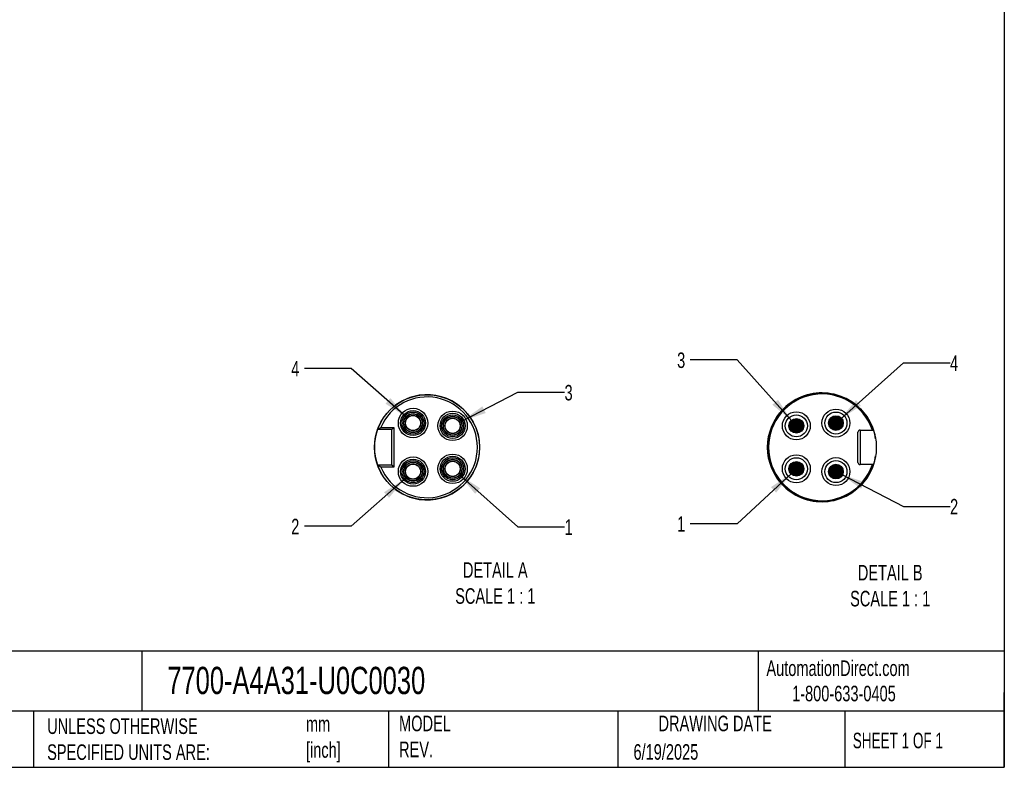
# Model space of a CAD drawing. Header units: millimetres. Extents: x 13 to 546, y 13 to 419.
# Tile 10 of 20: x 278 to 546, y 13 to 216. Entities that reach past the tile are written whole.
import ezdxf

# ---------------------------------------------------------------- set-up
doc = ezdxf.new("R2010")
doc.units = ezdxf.units.MM
doc.header["$LTSCALE"] = 2
doc.linetypes.add('SLD-Solid', pattern=[0])
doc.layers.add('DIMENSIONS', color=140, linetype='SLD-Solid', lineweight=25)
doc.layers.add('TEXT', color=140, linetype='SLD-Solid', lineweight=25)
doc.layers.add('HATCH', color=6, linetype='SLD-Solid')
doc.layers.add('SLD-DEFPOINTS', color=7, linetype='Continuous')
doc.styles.add('SLDTEXTSTYLE0', font='TXT', dxfattribs={"width": 0.7})
doc.styles.add('SLDTEXTSTYLE1', font='TXT', dxfattribs={"width": 0.65})
doc.dimstyles.new('SLDDIMSTYLE6', dxfattribs={"dimtxt": 4.316016, "dimasz": 6.604, "dimexe": 0, "dimexo": 0.0625, "dimgap": 1.079004, "dimtad": 0, "dimtih": 1, "dimtoh": 1, "dimdec": 1, "dimlfac": 0.5, "dimrnd": 1e-09, "dimzin": 12, "dimdsep": 46, "dimtxsty": 'SLDTEXTSTYLE0', "dimsah": 1, "dimcen": 0, "dimadec": 0, "dimazin": 3, "dimtfac": 1, "dimtdec": 1, "dimtofl": 0, "dimtmove": 0, "dimatfit": 3, "dimfxl": 0, "dimfrac": 2, "dimtolj": 1, "dimtzin": 12, "dimarcsym": 0})

# ---------------------------------------------------------------- blocks, each defined once
blk = doc.blocks.new('_D_9')
at = {"layer": 'DIMENSIONS'}
for p, q in [((397.9, 92.17), (413.78, 78.06)), ((413.78, 78.06), (426.48, 78.06))]:
    blk.add_line(p, q, dxfattribs=at)
blk.add_solid([(397.9, 92.17), (402.16, 87.03), (403.51, 88.55)], dxfattribs=at)
at = {"layer": 'DIMENSIONS', "insert": (426.48, 80.09), "char_height": 4.23, "attachment_point": 1, "style": 'SLDTEXTSTYLE0'}
blk.add_mtext('1', dxfattribs=at)
blk = doc.blocks.new('_D_10')
at = {"layer": 'DIMENSIONS'}
for p, q in [((383.02, 91.09), (368.42, 78.21)), ((368.42, 78.21), (355.72, 78.21))]:
    blk.add_line(p, q, dxfattribs=at)
blk.add_solid([(383.02, 91.09), (377.4, 87.48), (378.74, 85.96)], dxfattribs=at)
at = {"layer": 'DIMENSIONS', "insert": (352.13, 80.24), "char_height": 4.23, "attachment_point": 1, "style": 'SLDTEXTSTYLE0'}
blk.add_mtext('2', dxfattribs=at)
blk = doc.blocks.new('_D_11')
at = {"layer": 'DIMENSIONS'}
for p, q in [((398.7, 106.88), (413.78, 114.62)), ((413.78, 114.62), (426.48, 114.62))]:
    blk.add_line(p, q, dxfattribs=at)
blk.add_solid([(398.7, 106.88), (405.04, 108.99), (404.11, 110.8)], dxfattribs=at)
at = {"layer": 'DIMENSIONS', "insert": (426.48, 116.64), "char_height": 4.23, "attachment_point": 1, "style": 'SLDTEXTSTYLE0'}
blk.add_mtext('3', dxfattribs=at)
blk = doc.blocks.new('_D_12')
at = {"layer": 'DIMENSIONS'}
for p, q in [((368.42, 121.13), (355.72, 121.13)), ((383.39, 107.93), (368.42, 121.13))]:
    blk.add_line(p, q, dxfattribs=at)
blk.add_solid([(383.39, 107.93), (379.11, 113.06), (377.77, 111.53)], dxfattribs=at)
at = {"layer": 'DIMENSIONS', "insert": (352.13, 123.16), "char_height": 4.23, "attachment_point": 1, "style": 'SLDTEXTSTYLE0'}
blk.add_mtext('4', dxfattribs=at)
blk = doc.blocks.new('_D_13')
at = {"layer": 'DIMENSIONS'}
for p, q in [((488.2, 92.6), (473.39, 78.9)), ((473.39, 78.9), (460.69, 78.9))]:
    blk.add_line(p, q, dxfattribs=at)
blk.add_solid([(488.2, 92.6), (482.66, 88.86), (484.04, 87.37)], dxfattribs=at)
at = {"layer": 'DIMENSIONS', "insert": (457.1, 80.93), "char_height": 4.23, "attachment_point": 1, "style": 'SLDTEXTSTYLE0'}
blk.add_mtext('1', dxfattribs=at)
blk = doc.blocks.new('_D_14')
at = {"layer": 'DIMENSIONS'}
for p, q in [((501.73, 92.33), (518.64, 83.62)), ((518.64, 83.62), (531.34, 83.62))]:
    blk.add_line(p, q, dxfattribs=at)
blk.add_solid([(501.73, 92.33), (507.13, 88.41), (508.06, 90.21)], dxfattribs=at)
at = {"layer": 'DIMENSIONS', "insert": (531.34, 85.65), "char_height": 4.23, "attachment_point": 1, "style": 'SLDTEXTSTYLE0'}
blk.add_mtext('2', dxfattribs=at)
blk = doc.blocks.new('_D_15')
at = {"layer": 'DIMENSIONS'}
for p, q in [((501.5, 107.35), (518.64, 122.64)), ((518.64, 122.64), (531.34, 122.64))]:
    blk.add_line(p, q, dxfattribs=at)
blk.add_solid([(501.5, 107.35), (507.1, 110.98), (505.75, 112.5)], dxfattribs=at)
at = {"layer": 'DIMENSIONS', "insert": (531.34, 124.66), "char_height": 4.23, "attachment_point": 1, "style": 'SLDTEXTSTYLE0'}
blk.add_mtext('4', dxfattribs=at)
blk = doc.blocks.new('_D_16')
at = {"layer": 'DIMENSIONS'}
for p, q in [((473.39, 123.43), (460.69, 123.43)), ((488.19, 107), (473.39, 123.43))]:
    blk.add_line(p, q, dxfattribs=at)
blk.add_solid([(488.19, 107), (484.53, 112.59), (483.02, 111.23)], dxfattribs=at)
at = {"layer": 'DIMENSIONS', "insert": (457.1, 125.46), "char_height": 4.23, "attachment_point": 1, "style": 'SLDTEXTSTYLE0'}
blk.add_mtext('3', dxfattribs=at)

msp = doc.modelspace()

# ---------------------------------------------------------------- hatches: boundary and pattern name
at = {"layer": 'HATCH'}
h = msp.add_hatch(color=256, dxfattribs=at)
h.paths.add_polyline_path([(501.09, 106.27), (501.08, 106.31), (501.08, 106.36), (501.08, 106.4), (501.07, 106.44), (501.06, 106.48), (501.05, 106.52), (501.03, 106.56), (501.01, 106.6), (501, 106.64), (500.98, 106.67), (500.95, 106.71), (500.93, 106.75), (500.9, 106.78), (500.88, 106.81), (500.85, 106.84), (500.81, 106.87), (500.78, 106.9), (500.75, 106.92), (500.71, 106.94), (500.68, 106.97), (500.64, 106.99), (500.6, 107), (500.56, 107.02), (500.52, 107.03), (500.48, 107.04), (500.44, 107.05), (500.4, 107.06), (500.36, 107.06), (500.31, 107.07), (500.27, 107.07), (500.23, 107.06), (500.19, 107.06), (500.15, 107.05), (500.1, 107.04), (500.06, 107.03), (500.02, 107.02), (499.98, 107), (499.95, 106.99), (499.91, 106.97), (499.87, 106.94), (499.84, 106.92), (499.8, 106.9), (499.77, 106.87), (499.74, 106.84), (499.71, 106.81), (499.68, 106.78), (499.66, 106.75), (499.63, 106.71), (499.61, 106.67), (499.59, 106.64), (499.57, 106.6), (499.55, 106.56), (499.54, 106.52), (499.53, 106.48), (499.52, 106.44), (499.51, 106.4), (499.5, 106.36), (499.5, 106.31), (499.5, 106.27), (499.5, 106.23), (499.5, 106.19), (499.51, 106.15), (499.52, 106.1), (499.53, 106.06), (499.54, 106.02), (499.55, 105.98), (499.57, 105.94), (499.59, 105.91), (499.61, 105.87), (499.63, 105.83), (499.66, 105.8), (499.68, 105.77), (499.71, 105.73), (499.74, 105.7), (499.77, 105.68), (499.8, 105.65), (499.84, 105.62), (499.87, 105.6), (499.91, 105.58), (499.95, 105.56), (499.98, 105.54), (500.02, 105.53), (500.06, 105.51), (500.1, 105.5), (500.15, 105.49), (500.19, 105.49), (500.23, 105.48), (500.27, 105.48), (500.31, 105.48), (500.36, 105.48), (500.4, 105.49), (500.44, 105.49), (500.48, 105.5), (500.52, 105.51), (500.56, 105.53), (500.6, 105.54), (500.64, 105.56), (500.68, 105.58), (500.71, 105.6), (500.75, 105.62), (500.78, 105.65), (500.81, 105.68), (500.85, 105.7), (500.88, 105.73), (500.9, 105.77), (500.93, 105.8), (500.95, 105.83), (500.98, 105.87), (501, 105.91), (501.01, 105.94), (501.03, 105.98), (501.05, 106.02), (501.06, 106.06), (501.07, 106.1), (501.08, 106.15), (501.08, 106.19), (501.08, 106.23)], flags=0)
h.paths.add_polyline_path([(501.9, 106.1), (501.9, 106.19), (501.9, 106.27), (501.9, 106.36), (501.9, 106.44), (501.88, 106.53), (501.87, 106.61), (501.85, 106.7), (501.82, 106.78), (501.79, 106.86), (501.76, 106.94), (501.72, 107.02), (501.68, 107.09), (501.64, 107.16), (501.59, 107.23), (501.53, 107.3), (501.48, 107.37), (501.42, 107.43), (501.35, 107.49), (501.29, 107.54), (501.22, 107.59), (501.15, 107.64), (501.07, 107.68), (501, 107.72), (500.92, 107.76), (500.84, 107.79), (500.76, 107.82), (500.67, 107.84), (500.59, 107.86), (500.51, 107.87), (500.42, 107.88), (500.34, 107.88), (500.25, 107.88), (500.16, 107.88), (500.08, 107.87), (499.99, 107.86), (499.91, 107.84), (499.83, 107.82), (499.75, 107.79), (499.67, 107.76), (499.59, 107.72), (499.51, 107.68), (499.44, 107.64), (499.37, 107.59), (499.3, 107.54), (499.23, 107.49), (499.17, 107.43), (499.11, 107.37), (499.05, 107.3), (499, 107.23), (498.95, 107.16), (498.9, 107.09), (498.86, 107.02), (498.82, 106.94), (498.79, 106.86), (498.76, 106.78), (498.74, 106.7), (498.72, 106.61), (498.7, 106.53), (498.69, 106.44), (498.68, 106.36), (498.68, 106.27), (498.68, 106.19), (498.69, 106.1), (498.7, 106.02), (498.72, 105.93), (498.74, 105.85), (498.76, 105.77), (498.79, 105.68), (498.82, 105.61), (498.86, 105.53), (498.9, 105.45), (498.95, 105.38), (499, 105.31), (499.05, 105.24), (499.11, 105.18), (499.17, 105.12), (499.23, 105.06), (499.3, 105), (499.37, 104.95), (499.44, 104.91), (499.51, 104.86), (499.59, 104.82), (499.67, 104.79), (499.75, 104.76), (499.83, 104.73), (499.91, 104.71), (499.99, 104.69), (500.08, 104.67), (500.16, 104.66), (500.25, 104.66), (500.34, 104.66), (500.42, 104.66), (500.51, 104.67), (500.59, 104.69), (500.67, 104.71), (500.76, 104.73), (500.84, 104.76), (500.92, 104.79), (501, 104.82), (501.07, 104.86), (501.15, 104.91), (501.22, 104.95), (501.29, 105), (501.35, 105.06), (501.42, 105.12), (501.48, 105.18), (501.53, 105.24), (501.59, 105.31), (501.64, 105.38), (501.68, 105.45), (501.72, 105.53), (501.76, 105.61), (501.79, 105.68), (501.82, 105.77), (501.85, 105.85), (501.87, 105.93), (501.88, 106.02)], flags=0)
h = msp.add_hatch(color=256, dxfattribs=at)
h.paths.add_polyline_path([(490.33, 105.51), (490.32, 105.55), (490.32, 105.6), (490.32, 105.64), (490.31, 105.68), (490.3, 105.72), (490.29, 105.76), (490.27, 105.8), (490.25, 105.84), (490.24, 105.88), (490.22, 105.91), (490.19, 105.95), (490.17, 105.99), (490.14, 106.02), (490.12, 106.05), (490.09, 106.08), (490.05, 106.11), (490.02, 106.14), (489.99, 106.16), (489.95, 106.18), (489.92, 106.21), (489.88, 106.23), (489.84, 106.24), (489.8, 106.26), (489.76, 106.27), (489.72, 106.28), (489.68, 106.29), (489.64, 106.3), (489.6, 106.3), (489.55, 106.31), (489.51, 106.31), (489.47, 106.3), (489.43, 106.3), (489.39, 106.29), (489.34, 106.28), (489.3, 106.27), (489.26, 106.26), (489.22, 106.24), (489.19, 106.23), (489.15, 106.21), (489.11, 106.18), (489.08, 106.16), (489.04, 106.14), (489.01, 106.11), (488.98, 106.08), (488.95, 106.05), (488.92, 106.02), (488.9, 105.99), (488.87, 105.95), (488.85, 105.91), (488.83, 105.88), (488.81, 105.84), (488.79, 105.8), (488.78, 105.76), (488.77, 105.72), (488.76, 105.68), (488.75, 105.64), (488.74, 105.6), (488.74, 105.55), (488.74, 105.51), (488.74, 105.47), (488.74, 105.43), (488.75, 105.39), (488.76, 105.34), (488.77, 105.3), (488.78, 105.26), (488.79, 105.22), (488.81, 105.18), (488.83, 105.15), (488.85, 105.11), (488.87, 105.07), (488.9, 105.04), (488.92, 105.01), (488.95, 104.97), (488.98, 104.94), (489.01, 104.92), (489.04, 104.89), (489.08, 104.86), (489.11, 104.84), (489.15, 104.82), (489.19, 104.8), (489.22, 104.78), (489.26, 104.77), (489.3, 104.75), (489.34, 104.74), (489.39, 104.73), (489.43, 104.73), (489.47, 104.72), (489.51, 104.72), (489.55, 104.72), (489.6, 104.72), (489.64, 104.73), (489.68, 104.73), (489.72, 104.74), (489.76, 104.75), (489.8, 104.77), (489.84, 104.78), (489.88, 104.8), (489.92, 104.82), (489.95, 104.84), (489.99, 104.86), (490.02, 104.89), (490.05, 104.92), (490.09, 104.94), (490.12, 104.97), (490.14, 105.01), (490.17, 105.04), (490.19, 105.07), (490.22, 105.11), (490.24, 105.15), (490.25, 105.18), (490.27, 105.22), (490.29, 105.26), (490.3, 105.3), (490.31, 105.34), (490.32, 105.39), (490.32, 105.43), (490.32, 105.47)], flags=0)
h.paths.add_polyline_path([(491.14, 105.34), (491.14, 105.43), (491.14, 105.51), (491.14, 105.6), (491.14, 105.68), (491.12, 105.77), (491.11, 105.85), (491.09, 105.94), (491.06, 106.02), (491.03, 106.1), (491, 106.18), (490.96, 106.26), (490.92, 106.33), (490.88, 106.4), (490.83, 106.47), (490.77, 106.54), (490.72, 106.61), (490.66, 106.67), (490.59, 106.73), (490.53, 106.78), (490.46, 106.83), (490.39, 106.88), (490.31, 106.92), (490.24, 106.96), (490.16, 107), (490.08, 107.03), (490, 107.06), (489.91, 107.08), (489.83, 107.1), (489.75, 107.11), (489.66, 107.12), (489.58, 107.12), (489.49, 107.12), (489.4, 107.12), (489.32, 107.11), (489.23, 107.1), (489.15, 107.08), (489.07, 107.06), (488.99, 107.03), (488.91, 107), (488.83, 106.96), (488.75, 106.92), (488.68, 106.88), (488.61, 106.83), (488.54, 106.78), (488.47, 106.73), (488.41, 106.67), (488.35, 106.61), (488.29, 106.54), (488.24, 106.47), (488.19, 106.4), (488.14, 106.33), (488.1, 106.26), (488.06, 106.18), (488.03, 106.1), (488, 106.02), (487.98, 105.94), (487.96, 105.85), (487.94, 105.77), (487.93, 105.68), (487.92, 105.6), (487.92, 105.51), (487.92, 105.43), (487.93, 105.34), (487.94, 105.26), (487.96, 105.17), (487.98, 105.09), (488, 105.01), (488.03, 104.92), (488.06, 104.85), (488.1, 104.77), (488.14, 104.69), (488.19, 104.62), (488.24, 104.55), (488.29, 104.48), (488.35, 104.42), (488.41, 104.36), (488.47, 104.3), (488.54, 104.24), (488.61, 104.19), (488.68, 104.15), (488.75, 104.1), (488.83, 104.06), (488.91, 104.03), (488.99, 104), (489.07, 103.97), (489.15, 103.95), (489.23, 103.93), (489.32, 103.91), (489.4, 103.9), (489.49, 103.9), (489.58, 103.9), (489.66, 103.9), (489.75, 103.91), (489.83, 103.93), (489.91, 103.95), (490, 103.97), (490.08, 104), (490.16, 104.03), (490.24, 104.06), (490.31, 104.1), (490.39, 104.15), (490.46, 104.19), (490.53, 104.24), (490.59, 104.3), (490.66, 104.36), (490.72, 104.42), (490.77, 104.48), (490.83, 104.55), (490.88, 104.62), (490.92, 104.69), (490.96, 104.77), (491, 104.85), (491.03, 104.92), (491.06, 105.01), (491.09, 105.09), (491.11, 105.17), (491.12, 105.26)], flags=0)
for points in [[(490.32, 105.43), (490.32, 105.47), (490.33, 105.51), (490.32, 105.55), (490.32, 105.6), (490.32, 105.64), (490.31, 105.68), (490.3, 105.72), (490.29, 105.76), (490.27, 105.8), (490.25, 105.84), (490.24, 105.88), (490.22, 105.91), (490.19, 105.95), (490.17, 105.99), (490.14, 106.02), (490.12, 106.05), (490.09, 106.08), (490.05, 106.11), (490.02, 106.14), (489.99, 106.16), (489.95, 106.18), (489.92, 106.21), (489.88, 106.23), (489.84, 106.24), (489.8, 106.26), (489.76, 106.27), (489.72, 106.28), (489.68, 106.29), (489.64, 106.3), (489.6, 106.3), (489.55, 106.31), (489.51, 106.31), (489.47, 106.3), (489.43, 106.3), (489.39, 106.29), (489.34, 106.28), (489.3, 106.27), (489.26, 106.26), (489.22, 106.24), (489.19, 106.23), (489.15, 106.21), (489.11, 106.18), (489.08, 106.16), (489.04, 106.14), (489.01, 106.11), (488.98, 106.08), (488.95, 106.05), (488.92, 106.02), (488.9, 105.99), (488.87, 105.95), (488.85, 105.91), (488.83, 105.88), (488.81, 105.84), (488.79, 105.8), (488.78, 105.76), (488.77, 105.72), (488.76, 105.68), (488.75, 105.64), (488.74, 105.6), (488.74, 105.55), (488.74, 105.51), (488.74, 105.47), (488.74, 105.43), (488.75, 105.39), (488.76, 105.34), (488.77, 105.3), (488.78, 105.26), (488.79, 105.22), (488.81, 105.18), (488.83, 105.15), (488.85, 105.11), (488.87, 105.07), (488.9, 105.04), (488.92, 105.01), (488.95, 104.97), (488.98, 104.94), (489.01, 104.92), (489.04, 104.89), (489.08, 104.86), (489.11, 104.84), (489.15, 104.82), (489.19, 104.8), (489.22, 104.78), (489.26, 104.77), (489.3, 104.75), (489.34, 104.74), (489.39, 104.73), (489.43, 104.73), (489.47, 104.72), (489.51, 104.72), (489.55, 104.72), (489.6, 104.72), (489.64, 104.73), (489.68, 104.73), (489.72, 104.74), (489.76, 104.75), (489.8, 104.77), (489.84, 104.78), (489.88, 104.8), (489.92, 104.82), (489.95, 104.84), (489.99, 104.86), (490.02, 104.89), (490.05, 104.92), (490.09, 104.94), (490.12, 104.97), (490.14, 105.01), (490.17, 105.04), (490.19, 105.07), (490.22, 105.11), (490.24, 105.15), (490.25, 105.18), (490.27, 105.22), (490.29, 105.26), (490.3, 105.3), (490.31, 105.34), (490.32, 105.39)], [(501.08, 106.19), (501.08, 106.23), (501.09, 106.27), (501.08, 106.31), (501.08, 106.36), (501.08, 106.4), (501.07, 106.44), (501.06, 106.48), (501.05, 106.52), (501.03, 106.56), (501.01, 106.6), (501, 106.64), (500.98, 106.67), (500.95, 106.71), (500.93, 106.75), (500.9, 106.78), (500.88, 106.81), (500.85, 106.84), (500.81, 106.87), (500.78, 106.9), (500.75, 106.92), (500.71, 106.94), (500.68, 106.97), (500.64, 106.99), (500.6, 107), (500.56, 107.02), (500.52, 107.03), (500.48, 107.04), (500.44, 107.05), (500.4, 107.06), (500.36, 107.06), (500.31, 107.07), (500.27, 107.07), (500.23, 107.06), (500.19, 107.06), (500.15, 107.05), (500.1, 107.04), (500.06, 107.03), (500.02, 107.02), (499.98, 107), (499.95, 106.99), (499.91, 106.97), (499.87, 106.94), (499.84, 106.92), (499.8, 106.9), (499.77, 106.87), (499.74, 106.84), (499.71, 106.81), (499.68, 106.78), (499.66, 106.75), (499.63, 106.71), (499.61, 106.67), (499.59, 106.64), (499.57, 106.6), (499.55, 106.56), (499.54, 106.52), (499.53, 106.48), (499.52, 106.44), (499.51, 106.4), (499.5, 106.36), (499.5, 106.31), (499.5, 106.27), (499.5, 106.23), (499.5, 106.19), (499.51, 106.15), (499.52, 106.1), (499.53, 106.06), (499.54, 106.02), (499.55, 105.98), (499.57, 105.94), (499.59, 105.91), (499.61, 105.87), (499.63, 105.83), (499.66, 105.8), (499.68, 105.77), (499.71, 105.73), (499.74, 105.7), (499.77, 105.68), (499.8, 105.65), (499.84, 105.62), (499.87, 105.6), (499.91, 105.58), (499.95, 105.56), (499.98, 105.54), (500.02, 105.53), (500.06, 105.51), (500.1, 105.5), (500.15, 105.49), (500.19, 105.49), (500.23, 105.48), (500.27, 105.48), (500.31, 105.48), (500.36, 105.48), (500.4, 105.49), (500.44, 105.49), (500.48, 105.5), (500.52, 105.51), (500.56, 105.53), (500.6, 105.54), (500.64, 105.56), (500.68, 105.58), (500.71, 105.6), (500.75, 105.62), (500.78, 105.65), (500.81, 105.68), (500.85, 105.7), (500.88, 105.73), (500.9, 105.77), (500.93, 105.8), (500.95, 105.83), (500.98, 105.87), (501, 105.91), (501.01, 105.94), (501.03, 105.98), (501.05, 106.02), (501.06, 106.06), (501.07, 106.1), (501.08, 106.15)], [(490.32, 93.75), (490.32, 93.79), (490.33, 93.83), (490.32, 93.87), (490.32, 93.92), (490.32, 93.96), (490.31, 94), (490.3, 94.04), (490.29, 94.08), (490.27, 94.12), (490.25, 94.16), (490.24, 94.2), (490.22, 94.23), (490.19, 94.27), (490.17, 94.31), (490.14, 94.34), (490.12, 94.37), (490.09, 94.4), (490.05, 94.43), (490.02, 94.46), (489.99, 94.48), (489.95, 94.5), (489.92, 94.53), (489.88, 94.55), (489.84, 94.56), (489.8, 94.58), (489.76, 94.59), (489.72, 94.6), (489.68, 94.61), (489.64, 94.62), (489.6, 94.62), (489.55, 94.63), (489.51, 94.63), (489.47, 94.62), (489.43, 94.62), (489.39, 94.61), (489.34, 94.6), (489.3, 94.59), (489.26, 94.58), (489.22, 94.56), (489.19, 94.55), (489.15, 94.53), (489.11, 94.5), (489.08, 94.48), (489.04, 94.46), (489.01, 94.43), (488.98, 94.4), (488.95, 94.37), (488.92, 94.34), (488.9, 94.31), (488.87, 94.27), (488.85, 94.23), (488.83, 94.2), (488.81, 94.16), (488.79, 94.12), (488.78, 94.08), (488.77, 94.04), (488.76, 94), (488.75, 93.96), (488.74, 93.92), (488.74, 93.87), (488.74, 93.83), (488.74, 93.79), (488.74, 93.75), (488.75, 93.71), (488.76, 93.66), (488.77, 93.62), (488.78, 93.58), (488.79, 93.54), (488.81, 93.5), (488.83, 93.47), (488.85, 93.43), (488.87, 93.39), (488.9, 93.36), (488.92, 93.33), (488.95, 93.29), (488.98, 93.26), (489.01, 93.24), (489.04, 93.21), (489.08, 93.18), (489.11, 93.16), (489.15, 93.14), (489.19, 93.12), (489.22, 93.1), (489.26, 93.09), (489.3, 93.07), (489.34, 93.06), (489.39, 93.05), (489.43, 93.05), (489.47, 93.04), (489.51, 93.04), (489.55, 93.04), (489.6, 93.04), (489.64, 93.05), (489.68, 93.05), (489.72, 93.06), (489.76, 93.07), (489.8, 93.09), (489.84, 93.1), (489.88, 93.12), (489.92, 93.14), (489.95, 93.16), (489.99, 93.18), (490.02, 93.21), (490.05, 93.24), (490.09, 93.26), (490.12, 93.29), (490.14, 93.33), (490.17, 93.36), (490.19, 93.39), (490.22, 93.43), (490.24, 93.47), (490.25, 93.5), (490.27, 93.54), (490.29, 93.58), (490.3, 93.62), (490.31, 93.66), (490.32, 93.71)], [(501.08, 92.99), (501.08, 93.03), (501.09, 93.07), (501.08, 93.11), (501.08, 93.16), (501.08, 93.2), (501.07, 93.24), (501.06, 93.28), (501.05, 93.32), (501.03, 93.36), (501.01, 93.4), (501, 93.44), (500.98, 93.47), (500.95, 93.51), (500.93, 93.55), (500.9, 93.58), (500.88, 93.61), (500.85, 93.64), (500.81, 93.67), (500.78, 93.7), (500.75, 93.72), (500.71, 93.74), (500.68, 93.77), (500.64, 93.79), (500.6, 93.8), (500.56, 93.82), (500.52, 93.83), (500.48, 93.84), (500.44, 93.85), (500.4, 93.86), (500.36, 93.86), (500.31, 93.87), (500.27, 93.87), (500.23, 93.86), (500.19, 93.86), (500.15, 93.85), (500.1, 93.84), (500.06, 93.83), (500.02, 93.82), (499.98, 93.8), (499.95, 93.79), (499.91, 93.77), (499.87, 93.74), (499.84, 93.72), (499.8, 93.7), (499.77, 93.67), (499.74, 93.64), (499.71, 93.61), (499.68, 93.58), (499.66, 93.55), (499.63, 93.51), (499.61, 93.47), (499.59, 93.44), (499.57, 93.4), (499.55, 93.36), (499.54, 93.32), (499.53, 93.28), (499.52, 93.24), (499.51, 93.2), (499.5, 93.16), (499.5, 93.11), (499.5, 93.07), (499.5, 93.03), (499.5, 92.99), (499.51, 92.95), (499.52, 92.9), (499.53, 92.86), (499.54, 92.82), (499.55, 92.78), (499.57, 92.74), (499.59, 92.71), (499.61, 92.67), (499.63, 92.63), (499.66, 92.6), (499.68, 92.57), (499.71, 92.53), (499.74, 92.5), (499.77, 92.48), (499.8, 92.45), (499.84, 92.42), (499.87, 92.4), (499.91, 92.38), (499.95, 92.36), (499.98, 92.34), (500.02, 92.33), (500.06, 92.31), (500.1, 92.3), (500.15, 92.29), (500.19, 92.29), (500.23, 92.28), (500.27, 92.28), (500.31, 92.28), (500.36, 92.28), (500.4, 92.29), (500.44, 92.29), (500.48, 92.3), (500.52, 92.31), (500.56, 92.33), (500.6, 92.34), (500.64, 92.36), (500.68, 92.38), (500.71, 92.4), (500.75, 92.42), (500.78, 92.45), (500.81, 92.48), (500.85, 92.5), (500.88, 92.53), (500.9, 92.57), (500.93, 92.6), (500.95, 92.63), (500.98, 92.67), (501, 92.71), (501.01, 92.74), (501.03, 92.78), (501.05, 92.82), (501.06, 92.86), (501.07, 92.9), (501.08, 92.95)]]:
    msp.add_hatch(color=256, dxfattribs=at).paths.add_polyline_path(points, flags=0)
h = msp.add_hatch(color=256, dxfattribs=at)
h.paths.add_polyline_path([(490.33, 93.83), (490.32, 93.87), (490.32, 93.92), (490.32, 93.96), (490.31, 94), (490.3, 94.04), (490.29, 94.08), (490.27, 94.12), (490.25, 94.16), (490.24, 94.2), (490.22, 94.23), (490.19, 94.27), (490.17, 94.31), (490.14, 94.34), (490.12, 94.37), (490.09, 94.4), (490.05, 94.43), (490.02, 94.46), (489.99, 94.48), (489.95, 94.5), (489.92, 94.53), (489.88, 94.55), (489.84, 94.56), (489.8, 94.58), (489.76, 94.59), (489.72, 94.6), (489.68, 94.61), (489.64, 94.62), (489.6, 94.62), (489.55, 94.63), (489.51, 94.63), (489.47, 94.62), (489.43, 94.62), (489.39, 94.61), (489.34, 94.6), (489.3, 94.59), (489.26, 94.58), (489.22, 94.56), (489.19, 94.55), (489.15, 94.53), (489.11, 94.5), (489.08, 94.48), (489.04, 94.46), (489.01, 94.43), (488.98, 94.4), (488.95, 94.37), (488.92, 94.34), (488.9, 94.31), (488.87, 94.27), (488.85, 94.23), (488.83, 94.2), (488.81, 94.16), (488.79, 94.12), (488.78, 94.08), (488.77, 94.04), (488.76, 94), (488.75, 93.96), (488.74, 93.92), (488.74, 93.87), (488.74, 93.83), (488.74, 93.79), (488.74, 93.75), (488.75, 93.71), (488.76, 93.66), (488.77, 93.62), (488.78, 93.58), (488.79, 93.54), (488.81, 93.5), (488.83, 93.47), (488.85, 93.43), (488.87, 93.39), (488.9, 93.36), (488.92, 93.33), (488.95, 93.29), (488.98, 93.26), (489.01, 93.24), (489.04, 93.21), (489.08, 93.18), (489.11, 93.16), (489.15, 93.14), (489.19, 93.12), (489.22, 93.1), (489.26, 93.09), (489.3, 93.07), (489.34, 93.06), (489.39, 93.05), (489.43, 93.05), (489.47, 93.04), (489.51, 93.04), (489.55, 93.04), (489.6, 93.04), (489.64, 93.05), (489.68, 93.05), (489.72, 93.06), (489.76, 93.07), (489.8, 93.09), (489.84, 93.1), (489.88, 93.12), (489.92, 93.14), (489.95, 93.16), (489.99, 93.18), (490.02, 93.21), (490.05, 93.24), (490.09, 93.26), (490.12, 93.29), (490.14, 93.33), (490.17, 93.36), (490.19, 93.39), (490.22, 93.43), (490.24, 93.47), (490.25, 93.5), (490.27, 93.54), (490.29, 93.58), (490.3, 93.62), (490.31, 93.66), (490.32, 93.71), (490.32, 93.75), (490.32, 93.79)], flags=0)
h.paths.add_polyline_path([(491.14, 93.66), (491.14, 93.75), (491.14, 93.83), (491.14, 93.92), (491.14, 94), (491.12, 94.09), (491.11, 94.17), (491.09, 94.26), (491.06, 94.34), (491.03, 94.42), (491, 94.5), (490.96, 94.58), (490.92, 94.65), (490.88, 94.72), (490.83, 94.79), (490.77, 94.86), (490.72, 94.93), (490.66, 94.99), (490.59, 95.05), (490.53, 95.1), (490.46, 95.15), (490.39, 95.2), (490.31, 95.24), (490.24, 95.28), (490.16, 95.32), (490.08, 95.35), (490, 95.38), (489.91, 95.4), (489.83, 95.42), (489.75, 95.43), (489.66, 95.44), (489.58, 95.44), (489.49, 95.44), (489.4, 95.44), (489.32, 95.43), (489.23, 95.42), (489.15, 95.4), (489.07, 95.38), (488.99, 95.35), (488.91, 95.32), (488.83, 95.28), (488.75, 95.24), (488.68, 95.2), (488.61, 95.15), (488.54, 95.1), (488.47, 95.05), (488.41, 94.99), (488.35, 94.93), (488.29, 94.86), (488.24, 94.79), (488.19, 94.72), (488.14, 94.65), (488.1, 94.58), (488.06, 94.5), (488.03, 94.42), (488, 94.34), (487.98, 94.26), (487.96, 94.17), (487.94, 94.09), (487.93, 94), (487.92, 93.92), (487.92, 93.83), (487.92, 93.75), (487.93, 93.66), (487.94, 93.58), (487.96, 93.49), (487.98, 93.41), (488, 93.33), (488.03, 93.24), (488.06, 93.17), (488.1, 93.09), (488.14, 93.01), (488.19, 92.94), (488.24, 92.87), (488.29, 92.8), (488.35, 92.74), (488.41, 92.68), (488.47, 92.62), (488.54, 92.56), (488.61, 92.51), (488.68, 92.47), (488.75, 92.42), (488.83, 92.38), (488.91, 92.35), (488.99, 92.32), (489.07, 92.29), (489.15, 92.27), (489.23, 92.25), (489.32, 92.23), (489.4, 92.22), (489.49, 92.22), (489.58, 92.22), (489.66, 92.22), (489.75, 92.23), (489.83, 92.25), (489.91, 92.27), (490, 92.29), (490.08, 92.32), (490.16, 92.35), (490.24, 92.38), (490.31, 92.42), (490.39, 92.47), (490.46, 92.51), (490.53, 92.56), (490.59, 92.62), (490.66, 92.68), (490.72, 92.74), (490.77, 92.8), (490.83, 92.87), (490.88, 92.94), (490.92, 93.01), (490.96, 93.09), (491, 93.17), (491.03, 93.24), (491.06, 93.33), (491.09, 93.41), (491.11, 93.49), (491.12, 93.58)], flags=0)
h = msp.add_hatch(color=256, dxfattribs=at)
h.paths.add_polyline_path([(501.09, 93.07), (501.08, 93.11), (501.08, 93.16), (501.08, 93.2), (501.07, 93.24), (501.06, 93.28), (501.05, 93.32), (501.03, 93.36), (501.01, 93.4), (501, 93.44), (500.98, 93.47), (500.95, 93.51), (500.93, 93.55), (500.9, 93.58), (500.88, 93.61), (500.85, 93.64), (500.81, 93.67), (500.78, 93.7), (500.75, 93.72), (500.71, 93.74), (500.68, 93.77), (500.64, 93.79), (500.6, 93.8), (500.56, 93.82), (500.52, 93.83), (500.48, 93.84), (500.44, 93.85), (500.4, 93.86), (500.36, 93.86), (500.31, 93.87), (500.27, 93.87), (500.23, 93.86), (500.19, 93.86), (500.15, 93.85), (500.1, 93.84), (500.06, 93.83), (500.02, 93.82), (499.98, 93.8), (499.95, 93.79), (499.91, 93.77), (499.87, 93.74), (499.84, 93.72), (499.8, 93.7), (499.77, 93.67), (499.74, 93.64), (499.71, 93.61), (499.68, 93.58), (499.66, 93.55), (499.63, 93.51), (499.61, 93.47), (499.59, 93.44), (499.57, 93.4), (499.55, 93.36), (499.54, 93.32), (499.53, 93.28), (499.52, 93.24), (499.51, 93.2), (499.5, 93.16), (499.5, 93.11), (499.5, 93.07), (499.5, 93.03), (499.5, 92.99), (499.51, 92.95), (499.52, 92.9), (499.53, 92.86), (499.54, 92.82), (499.55, 92.78), (499.57, 92.74), (499.59, 92.71), (499.61, 92.67), (499.63, 92.63), (499.66, 92.6), (499.68, 92.57), (499.71, 92.53), (499.74, 92.5), (499.77, 92.48), (499.8, 92.45), (499.84, 92.42), (499.87, 92.4), (499.91, 92.38), (499.95, 92.36), (499.98, 92.34), (500.02, 92.33), (500.06, 92.31), (500.1, 92.3), (500.15, 92.29), (500.19, 92.29), (500.23, 92.28), (500.27, 92.28), (500.31, 92.28), (500.36, 92.28), (500.4, 92.29), (500.44, 92.29), (500.48, 92.3), (500.52, 92.31), (500.56, 92.33), (500.6, 92.34), (500.64, 92.36), (500.68, 92.38), (500.71, 92.4), (500.75, 92.42), (500.78, 92.45), (500.81, 92.48), (500.85, 92.5), (500.88, 92.53), (500.9, 92.57), (500.93, 92.6), (500.95, 92.63), (500.98, 92.67), (501, 92.71), (501.01, 92.74), (501.03, 92.78), (501.05, 92.82), (501.06, 92.86), (501.07, 92.9), (501.08, 92.95), (501.08, 92.99), (501.08, 93.03)], flags=0)
h.paths.add_polyline_path([(501.9, 92.9), (501.9, 92.99), (501.9, 93.07), (501.9, 93.16), (501.9, 93.24), (501.88, 93.33), (501.87, 93.41), (501.85, 93.5), (501.82, 93.58), (501.79, 93.66), (501.76, 93.74), (501.72, 93.82), (501.68, 93.89), (501.64, 93.96), (501.59, 94.03), (501.53, 94.1), (501.48, 94.17), (501.42, 94.23), (501.35, 94.29), (501.29, 94.34), (501.22, 94.39), (501.15, 94.44), (501.07, 94.48), (501, 94.52), (500.92, 94.56), (500.84, 94.59), (500.76, 94.62), (500.67, 94.64), (500.59, 94.66), (500.51, 94.67), (500.42, 94.68), (500.34, 94.68), (500.25, 94.68), (500.16, 94.68), (500.08, 94.67), (499.99, 94.66), (499.91, 94.64), (499.83, 94.62), (499.75, 94.59), (499.67, 94.56), (499.59, 94.52), (499.51, 94.48), (499.44, 94.44), (499.37, 94.39), (499.3, 94.34), (499.23, 94.29), (499.17, 94.23), (499.11, 94.17), (499.05, 94.1), (499, 94.03), (498.95, 93.96), (498.9, 93.89), (498.86, 93.82), (498.82, 93.74), (498.79, 93.66), (498.76, 93.58), (498.74, 93.5), (498.72, 93.41), (498.7, 93.33), (498.69, 93.24), (498.68, 93.16), (498.68, 93.07), (498.68, 92.99), (498.69, 92.9), (498.7, 92.82), (498.72, 92.73), (498.74, 92.65), (498.76, 92.57), (498.79, 92.48), (498.82, 92.41), (498.86, 92.33), (498.9, 92.25), (498.95, 92.18), (499, 92.11), (499.05, 92.04), (499.11, 91.98), (499.17, 91.92), (499.23, 91.86), (499.3, 91.8), (499.37, 91.75), (499.44, 91.71), (499.51, 91.66), (499.59, 91.62), (499.67, 91.59), (499.75, 91.56), (499.83, 91.53), (499.91, 91.51), (499.99, 91.49), (500.08, 91.47), (500.16, 91.46), (500.25, 91.46), (500.34, 91.46), (500.42, 91.46), (500.51, 91.47), (500.59, 91.49), (500.67, 91.51), (500.76, 91.53), (500.84, 91.56), (500.92, 91.59), (501, 91.62), (501.07, 91.66), (501.15, 91.71), (501.22, 91.75), (501.29, 91.8), (501.35, 91.86), (501.42, 91.92), (501.48, 91.98), (501.53, 92.04), (501.59, 92.11), (501.64, 92.18), (501.68, 92.25), (501.72, 92.33), (501.76, 92.41), (501.79, 92.48), (501.82, 92.57), (501.85, 92.65), (501.87, 92.73), (501.88, 92.82)], flags=0)

# ---------------------------------------------------------------- linework, layer by layer
for p, q in [((503.05, 112.93), (501.42, 113.61)), ((504.58, 112.05), (503.05, 112.93)), ((375.6, 104.47), (376.28, 106.07)), ((379.47, 104.47), (375.6, 104.47)), ((376.48, 105.07), (380.07, 105.07)), ((380.07, 105.07), (379.47, 104.47)), ((379.47, 94.87), (379.47, 104.47)), ((380.07, 105.07), (380.07, 94.27)), ((402.95, 103.12), (403.26, 101.41)), ((506.29, 95.57), (506.29, 103.77)), ((506.89, 104.37), (506.89, 94.97)), ((506.89, 104.37), (510.42, 104.37)), ((511.1, 101.97), (511.1, 101.97)), ((481.81, 101.43), (481.71, 99.67)), ((481.71, 99.67), (481.81, 97.91)), ((403.26, 97.94), (402.95, 96.23)), ((511.1, 97.37), (511.1, 97.37)), ((376.28, 93.27), (375.6, 94.87)), ((375.6, 94.87), (379.47, 94.87)), ((380.07, 94.27), (376.48, 94.27)), ((380.07, 94.27), (379.47, 94.87)), ((510.42, 94.97), (506.89, 94.97)), ((501.42, 85.73), (503.05, 86.42)), ((503.05, 86.42), (504.58, 87.29))]:
    msp.add_line(p, q)
at = {"flags": 128}
for points in [[(507.28, 109.79), (506, 111), (504.58, 112.05)], [(376.28, 106.07), (377.15, 107.58), (378.2, 108.97)], [(509.37, 106.95), (508.41, 108.43), (507.28, 109.79)], [(401.71, 106.36), (402.43, 104.78), (402.95, 103.12)], [(403.26, 101.41), (403.37, 99.67), (403.26, 97.94)], [(402.95, 96.23), (402.43, 94.57), (401.71, 92.98)], [(378.2, 90.38), (377.15, 91.77), (376.28, 93.27)], [(507.28, 89.56), (508.41, 90.92), (509.37, 92.4)], [(504.58, 87.29), (506, 88.35), (507.28, 89.56)]]:
    msp.add_lwpolyline(points, dxfattribs=at)
for centre, radius in [((385.27, 106.27), 4), ((500.29, 106.27), 3.8), ((385.27, 106.27), 3.4), ((385.27, 106.27), 3), ((385.27, 106.27), 2.6), ((385.27, 106.27), 2.5), ((385.27, 106.27), 2.1), ((385.27, 106.27), 2.05), ((396.03, 105.51), 4), ((396.03, 105.51), 3.4), ((396.03, 105.51), 3), ((396.03, 105.51), 2.6), ((396.03, 105.51), 2.5), ((396.03, 105.51), 2.1), ((396.03, 105.51), 2.05), ((489.53, 105.51), 3.8), ((489.53, 105.51), 3), ((489.53, 105.51), 2), ((489.53, 105.51), 1.82), ((500.29, 106.27), 3), ((500.29, 106.27), 2), ((500.29, 106.27), 1.82), ((500.29, 106.27), 1.61), ((489.53, 105.51), 1.61), ((489.53, 105.51), 0.793), ((500.29, 106.27), 0.793), ((385.27, 93.07), 4), ((385.27, 93.07), 3.4), ((396.03, 93.83), 4), ((396.03, 93.83), 3.4), ((396.03, 93.83), 3), ((396.03, 93.83), 2.6), ((489.53, 93.83), 3.8), ((489.53, 93.83), 3), ((500.29, 93.07), 3.8), ((385.27, 93.07), 3), ((385.27, 93.07), 2.6), ((385.27, 93.07), 2.5), ((385.27, 93.07), 2.1), ((385.27, 93.07), 2.05), ((396.03, 93.83), 2.5), ((396.03, 93.83), 2.1), ((396.03, 93.83), 2.05), ((489.53, 93.83), 2), ((489.53, 93.83), 1.82), ((489.53, 93.83), 1.61), ((489.53, 93.83), 0.793), ((500.29, 93.07), 3), ((500.29, 93.07), 2), ((500.29, 93.07), 1.82), ((500.29, 93.07), 1.61), ((500.29, 93.07), 0.793)]:
    msp.add_circle(centre, radius)
for centre, radius, start, end in [((389.07, 99.67), 13.7, 203.2136, 156.7864), ((389.07, 99.67), 14.3, 104.6003, 139.4668), ((389.07, 99.67), 14.3, 55.7869, 104.6002), ((496.49, 99.67), 14.79, 70.5208, 173.1574), ((496.49, 99.67), 14.5, 18.9133, 341.0867), ((389.07, 99.67), 14.3, 27.8936, 55.7867), ((389.07, 99.67), 14.3, 160.3876, 199.6124), ((496.49, 99.67), 14.79, 8.9387, 29.4654), ((506.89, 103.77), 0.6, 89.9999, 179.9998), ((496.49, 99.67), 14.79, 186.8425, 289.4792), ((496.49, 99.67), 14.79, 330.5347, 351.0613), ((506.89, 95.57), 0.6, 180.0002, 270.0001), ((389.07, 99.67), 14.3, 304.2133, 332.1064), ((389.07, 99.67), 14.3, 220.5332, 255.3996), ((389.07, 99.67), 14.3, 255.3998, 304.2131)]:
    msp.add_arc(centre, radius, start, end)
for points, knots in [([(375.6, 104.47), (375.76, 104.59), (376.05, 104.79), (376.35, 104.99), (376.48, 105.07)], [0, 0, 0, 0, 0.558637, 1, 1, 1, 1]), ([(510.42, 104.37), (510.46, 104.29), (510.61, 103.98), (510.82, 103.27), (511, 102.55), (511.08, 102.07), (511.1, 101.97)], [0, 0, 0, 0, 0.110561, 0.412067, 0.883774, 1, 1, 1, 1]), ([(511.1, 97.37), (511.06, 97.16), (510.98, 96.74), (510.84, 96.17), (510.7, 95.7), (510.58, 95.34), (510.5, 95.1), (510.44, 95), (510.42, 94.97)], [0, 0, 0, 0, 0.266322, 0.506906, 0.701588, 0.855395, 0.960045, 1, 1, 1, 1]), ([(376.48, 94.27), (376.31, 94.38), (376.02, 94.58), (375.73, 94.78), (375.6, 94.87)], [0, 0, 0, 0, 0.56136, 1, 1, 1, 1])]:
    msp.add_open_spline(points, degree=3, knots=knots)
at = {"layer": 'SLD-DEFPOINTS'}
for centre, radius in [((389.07, 99.67), 14.3), ((496.49, 99.67), 14.79)]:
    msp.add_circle(centre, radius, dxfattribs=at)
at = {"layer": 'TEXT'}
for p, q in [((546.1, 419.1), (546.1, 12.7)), ((546.1, 44.25), (12.7, 44.25)), ((311.52, 44.25), (311.52, 27.94)), ((479.15, 44.25), (479.15, 27.94)), ((546.1, 12.7), (546.1, 33.02)), ((546.1, 27.94), (12.7, 27.94)), ((282, 27.94), (282, 12.7)), ((378.6, 27.94), (378.6, 12.7)), ((440.93, 27.94), (440.93, 12.7)), ((502.7, 27.94), (502.7, 12.7)), ((12.7, 12.7), (546.1, 12.7))]:
    msp.add_line(p, q, dxfattribs=at)

# ---------------------------------------------------------------- texts
for s, insert, char_height, attachment_point, style in [('DETAIL A^JSCALE 1 : 1', (407.64, 68.43), 4.2333, 2, 'SLDTEXTSTYLE0'), ('DETAIL B^JSCALE 1 : 1', (515.06, 67.72), 4.2333, 2, 'SLDTEXTSTYLE0'), ('AutomationDirect.com', (481.39, 41.75), 4.2333, 1, 'SLDTEXTSTYLE0'), ('7700-A4A31-U0C0030', (318.42, 40.01), 7.4083, 1, 'SLDTEXTSTYLE0'), ('1-800-633-0405', (488.38, 34.87), 4.2333, 1, 'SLDTEXTSTYLE0'), ('MODEL ^JREV.', (381.47, 26.73), 4.2333, 1, 'SLDTEXTSTYLE0'), ('DRAWING DATE', (467.45, 26.73), 4.2333, 2, 'SLDTEXTSTYLE0'), ('UNLESS OTHERWISE ^JSPECIFIED UNITS ARE:', (285.74, 25.99), 4.2333, 1, 'SLDTEXTSTYLE0'), ('mm^J[inch]', (356.13, 26.59), 4.233, 1, 'SLDTEXTSTYLE0'), ('SHEET 1 OF 1', (504.88, 22.1), 4.2333, 1, 'SLDTEXTSTYLE1'), ('6/19/2025', (445.23, 18.99), 4.233, 1, 'SLDTEXTSTYLE0')]:
    msp.add_mtext(s, dxfattribs=dict(at, insert=insert, char_height=char_height, attachment_point=attachment_point, style=style))

# ---------------------------------------------------------------- dimensions: what is measured, and where the dimension line sits
at = {"layer": 'DIMENSIONS'}
for p1, p2, text, picture, middle in [((490.87, 104.03), (488.19, 107), '3', '_D_16', (458.9, 123.43)), ((499.09, 105.2), (501.5, 107.35), '4', '_D_15', (533.13, 122.64)), ((387.14, 104.62), (383.39, 107.93), '4', '_D_12', (353.93, 121.13)), ((393.36, 104.14), (398.7, 106.88), '3', '_D_11', (428.28, 114.62)), ((387.52, 95.06), (383.02, 91.09), '2', '_D_10', (353.93, 78.21)), ((394.16, 95.49), (397.9, 92.17), '1', '_D_9', (428.28, 78.06)), ((490.87, 95.07), (488.2, 92.6), '1', '_D_13', (458.9, 78.9)), ((498.86, 93.81), (501.73, 92.33), '2', '_D_14', (533.13, 83.62))]:
    dim = msp.add_diameter_dim_2p(p1=p1, p2=p2, text=text, dimstyle='SLDDIMSTYLE6', override={"dimpost": '<>'}, dxfattribs=at)
    dim.commit()
    dim.dimension.update_dxf_attribs({"geometry": picture, "text_midpoint": middle, "dimtype": 163})

doc.saveas('drawing.dxf')
